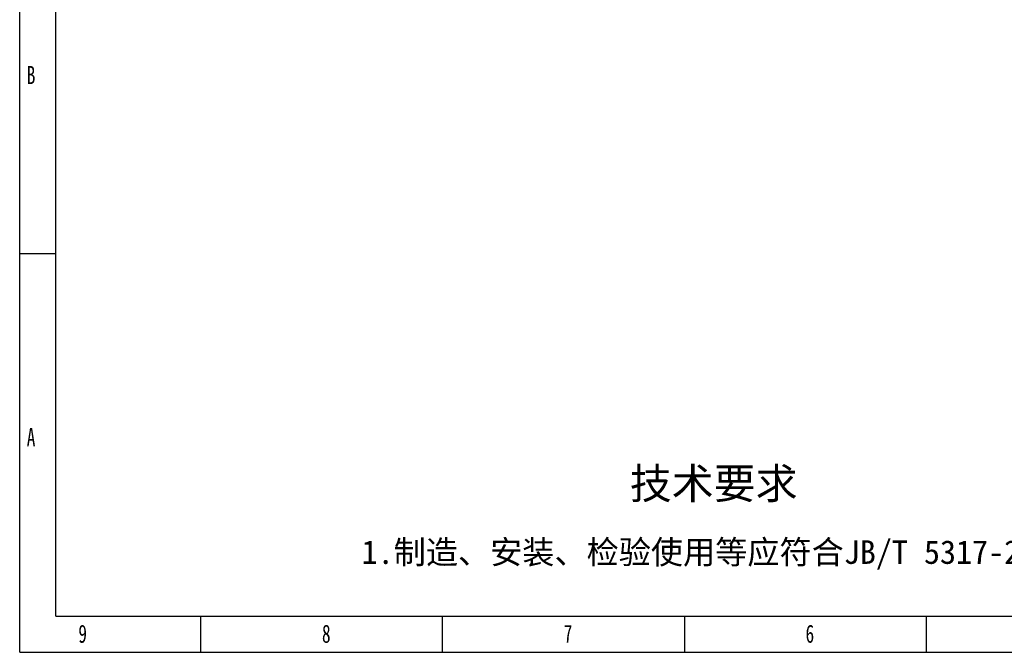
# Model space of a CAD drawing. Header units: millimetres. Extents: x -4265 to -1871, y -660 to 1033.
# Tile 1 of 42: x -4265 to -3170, y -660 to 44. Entities that reach past the tile are written whole.
import ezdxf

# ---------------------------------------------------------------- set-up
doc = ezdxf.new("R2010")
doc.units = ezdxf.units.MM
doc.styles.add('样式 1', font='SimSun.ttf', dxfattribs={"width": 0.7, "height": 2.5})

# ---------------------------------------------------------------- blocks, each defined once
blk = doc.blocks.new('1')
at = {"lineweight": -3}
for p, q in [((2821.5, 32.4), (2821.5, 1635.5)), ((2859.6, 70.5), (2859.6, 1597.3)), ((2859.6, 452.2), (2821.5, 452.2)), ((2859.6, 70.5), (5050.6, 70.5)), ((3012.3, 32.4), (3012.3, 70.5)), ((3267.1, 32.4), (3267.1, 70.5)), ((3521.9, 70.5), (3521.9, 32.4)), ((3776.7, 70.5), (3776.7, 32.4)), ((2821.5, 32.4), (5088.8, 32.4))]:
    blk.add_line(p, q, dxfattribs=at)
at = {"lineweight": -3, "attachment_point": 1, "style": '样式 1'}
for s, insert, char_height, width in [('{\\fSimSun|b0|i0|c134|p2;B}', (2828.9, 650.3), 19.085, 9.189), ('{\\fSimSun|b0|i0|c134|p2;A}', (2828.9, 268.6), 19.085, 11.558), ('9', (2883.3, 61.5), 19.1, 11.005), ('8', (3140, 61.5), 19.1, 9.306), ('7', (3394.8, 61.5), 19.1, 8.643), ('{\\fSimSun|b0|i0|c134|p2;6}', (3649.6, 61.5), 19.085, 10.165)]:
    blk.add_mtext(s, dxfattribs=dict(at, insert=insert, char_height=char_height, width=width))
at = {"lineweight": -3, "attachment_point": 1}
for s, insert, char_height, width in [('{\\fSimSun|b0|i0|c134|p2;技术要求}', (3464.4, 226.5), 32.397, 267.651), ('{\\fSimSun|b0|i0|c134|p2;1.制造、安装、检验使用等应符合JB/T 5317-2016之规定}', (3181.8, 150.4), 24.838, 962.738)]:
    blk.add_mtext(s, dxfattribs=dict(at, insert=insert, char_height=char_height, width=width))

msp = doc.modelspace()

# ---------------------------------------------------------------- block references
at = {"xscale": 1.056, "yscale": 1.056, "zscale": 1.056}
msp.add_blockref('1', (-7244.707, -694.19), dxfattribs=at)

doc.saveas('drawing.dxf')
